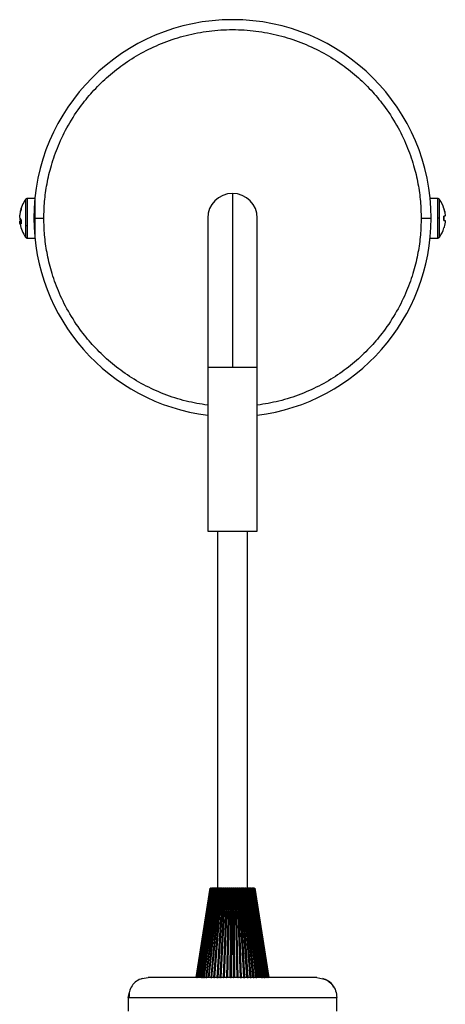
# Model space of a CAD drawing. Header units: millimetres. Extents: x 435 to 705, y 339 to 738.
# Tile 2 of 9: x 451 to 494, y 441 to 540. Entities that reach past the tile are written whole.
import ezdxf

# ---------------------------------------------------------------- set-up
doc = ezdxf.new("R2010")
doc.units = ezdxf.units.MM

msp = doc.modelspace()

# ---------------------------------------------------------------- linework, layer by layer
at = {"color": 8, "linetype": 'Continuous', "lineweight": 25}
for p, q in [((451.361, 521.725), (451.361, 519.097)), ((451.555, 519.059), (451.555, 521.825)), ((492.839, 521.825), (492.839, 519.825)), ((493.033, 519.825), (493.033, 521.725)), ((492.839, 519.825), (492.839, 517.825)), ((493.033, 517.924), (493.033, 519.825)), ((451.361, 519.097), (451.361, 517.924)), ((451.555, 517.825), (451.555, 519.059)), ((469.697, 504.825), (472.197, 504.825)), ((472.197, 504.825), (474.697, 504.825)), ((469.727, 446.297), (470.469, 452.354)), ((472.909, 451.596), (472.87, 452.354)), ((469.852, 443.354), (470.463, 449.314)), ((473.331, 443.354), (473.105, 447.755)), ((461.771, 441.354), (482.694, 441.354)), ((482.694, 441.354), (482.697, 441.354))]:
    msp.add_line(p, q, dxfattribs=at)
at = {"color": 7, "linetype": 'Continuous', "lineweight": 25}
for p, q in [((452.297, 521.825), (451.555, 521.825)), ((452.297, 521.825), (452.297, 519.059)), ((472.197, 522.325), (472.197, 504.825)), ((492.839, 521.825), (492.097, 521.825)), ((450.764, 519.7), (450.877, 519.706)), ((450.764, 519.7), (450.796, 519.527)), ((469.697, 519.825), (469.697, 504.825)), ((474.697, 504.825), (474.697, 519.825)), ((493.49, 519.607), (493.49, 520.042)), ((493.49, 520.042), (493.49, 519.607)), ((450.904, 519.54), (450.764, 519.523)), ((450.904, 519.653), (450.904, 519.251)), ((452.297, 519.059), (452.297, 517.825)), ((493.49, 519.607), (493.63, 519.594)), ((493.496, 518.846), (493.49, 518.851)), ((451.555, 517.825), (452.297, 517.825)), ((492.097, 517.825), (492.839, 517.825)), ((469.697, 504.825), (469.697, 488.325)), ((474.697, 488.325), (474.697, 504.825)), ((469.697, 488.325), (474.697, 488.325)), ((470.697, 488.325), (470.697, 452.354)), ((473.697, 452.354), (473.697, 488.325)), ((468.547, 443.354), (469.948, 452.354)), ((469.951, 452.354), (468.557, 443.354)), ((468.57, 443.354), (469.964, 452.354)), ((469.973, 452.354), (468.598, 443.354)), ((468.62, 443.354), (469.994, 452.354)), ((468.625, 443.354), (470.001, 452.354)), ((470.016, 452.354), (468.673, 443.354)), ((468.696, 443.354), (470.039, 452.354)), ((468.713, 443.354), (470.057, 452.354)), ((470.078, 452.354), (468.779, 443.354)), ((468.804, 443.354), (470.103, 452.354)), ((468.832, 443.354), (470.133, 452.354)), ((470.16, 452.354), (468.916, 443.354)), ((468.942, 443.354), (470.186, 452.354)), ((468.982, 443.354), (470.228, 452.354)), ((470.26, 452.354), (469.083, 443.354)), ((469.11, 443.354), (470.287, 452.354)), ((469.161, 443.354), (470.34, 452.354)), ((470.377, 452.354), (469.278, 443.354)), ((469.306, 443.354), (470.406, 452.354)), ((469.367, 443.354), (470.469, 452.354)), ((470.511, 452.354), (469.5, 443.354)), ((469.529, 443.354), (470.541, 452.354)), ((469.596, 443.354), (470.611, 452.354)), ((469.599, 443.354), (470.614, 452.354)), ((470.661, 452.354), (469.746, 443.354)), ((469.775, 443.354), (470.69, 452.354)), ((469.848, 443.354), (470.767, 452.354)), ((469.854, 443.354), (470.773, 452.354)), ((469.964, 452.354), (469.973, 452.354)), ((469.999, 452.354), (469.994, 452.354)), ((470.001, 452.354), (470.016, 452.354)), ((470.824, 452.354), (470.014, 443.354)), ((470.039, 452.354), (470.035, 452.354)), ((470.057, 452.354), (470.039, 452.354)), ((470.043, 443.354), (470.854, 452.354)), ((470.057, 452.354), (470.078, 452.354)), ((470.133, 452.354), (470.103, 452.354)), ((470.116, 443.354), (470.933, 452.354)), ((470.122, 443.354), (470.936, 452.354)), ((470.131, 443.354), (470.945, 452.354)), ((470.133, 452.354), (470.16, 452.354)), ((470.228, 452.354), (470.186, 452.354)), ((470.228, 452.354), (470.26, 452.354)), ((470.34, 452.354), (470.287, 452.354)), ((471, 452.354), (470.302, 443.354)), ((470.331, 443.354), (471.029, 452.354)), ((470.34, 452.354), (470.377, 452.354)), ((470.398, 443.354), (471.102, 452.354)), ((470.469, 452.354), (470.406, 452.354)), ((470.415, 443.354), (471.116, 452.354)), ((470.426, 443.354), (471.128, 452.354)), ((470.469, 452.354), (470.511, 452.354)), ((470.611, 452.354), (470.541, 452.354)), ((471.186, 452.354), (470.607, 443.354)), ((470.614, 452.354), (470.661, 452.354)), ((470.636, 443.354), (471.215, 452.354)), ((470.767, 452.354), (470.69, 452.354)), ((470.697, 443.354), (471.282, 452.354)), ((470.723, 443.354), (471.307, 452.354)), ((470.738, 443.354), (471.321, 452.354)), ((470.773, 452.354), (470.824, 452.354)), ((470.933, 452.354), (470.854, 452.354)), ((471.382, 452.354), (470.926, 443.354)), ((470.945, 452.354), (471, 452.354)), ((470.955, 443.354), (471.41, 452.354)), ((471.01, 443.354), (471.47, 452.354)), ((471.102, 452.354), (471.029, 452.354)), ((471.045, 443.354), (471.505, 452.354)), ((471.054, 443.354), (471.515, 452.354)), ((471.062, 443.354), (471.522, 452.354)), ((471.109, 452.354), (471.102, 452.354)), ((471.128, 452.354), (471.186, 452.354)), ((471.282, 452.354), (471.215, 452.354)), ((471.585, 452.354), (471.257, 443.354)), ((471.3, 452.354), (471.282, 452.354)), ((471.285, 443.354), (471.613, 452.354)), ((471.321, 452.354), (471.382, 452.354)), ((471.333, 443.354), (471.665, 452.354)), ((471.378, 443.354), (471.71, 452.354)), ((471.397, 443.354), (471.73, 452.354)), ((471.47, 452.354), (471.41, 452.354)), ((471.505, 452.354), (471.47, 452.354)), ((471.522, 452.354), (471.585, 452.354)), ((471.793, 452.354), (471.597, 443.354)), ((471.665, 452.354), (471.613, 452.354)), ((471.623, 443.354), (471.82, 452.354)), ((471.664, 443.354), (471.864, 452.354)), ((471.71, 452.354), (471.665, 452.354)), ((471.711, 443.354), (471.911, 452.354)), ((471.718, 443.354), (471.919, 452.354)), ((471.73, 452.354), (471.793, 452.354)), ((471.739, 443.354), (471.941, 452.354)), ((471.864, 452.354), (471.82, 452.354)), ((471.911, 452.354), (471.864, 452.354)), ((471.919, 452.354), (471.911, 452.354)), ((471.941, 452.354), (472.006, 452.354)), ((472.006, 452.354), (471.942, 443.354)), ((471.967, 443.354), (472.031, 452.354)), ((472, 443.354), (472.067, 452.354)), ((472.067, 452.354), (472.031, 452.354)), ((472.048, 443.354), (472.115, 452.354)), ((472.062, 443.354), (472.13, 452.354)), ((472.115, 452.354), (472.067, 452.354)), ((472.086, 443.354), (472.155, 452.354)), ((472.13, 452.354), (472.115, 452.354)), ((472.155, 452.354), (472.22, 452.354)), ((472.22, 452.354), (472.289, 443.354)), ((472.312, 443.354), (472.243, 452.354)), ((472.27, 452.354), (472.243, 452.354)), ((472.337, 443.354), (472.27, 452.354)), ((472.318, 452.354), (472.27, 452.354)), ((472.385, 443.354), (472.318, 452.354)), ((472.343, 452.354), (472.318, 452.354)), ((472.407, 443.354), (472.343, 452.354)), ((472.433, 443.354), (472.369, 452.354)), ((472.369, 452.354), (472.433, 452.354)), ((472.433, 452.354), (472.636, 443.354)), ((472.657, 443.354), (472.455, 452.354)), ((472.473, 452.354), (472.455, 452.354)), ((472.674, 443.354), (472.473, 452.354)), ((472.521, 452.354), (472.473, 452.354)), ((472.722, 443.354), (472.521, 452.354)), ((472.553, 452.354), (472.521, 452.354)), ((472.751, 443.354), (472.553, 452.354)), ((472.778, 443.354), (472.581, 452.354)), ((472.581, 452.354), (472.645, 452.354)), ((472.645, 452.354), (472.978, 443.354)), ((472.998, 443.354), (472.665, 452.354)), ((472.674, 452.354), (472.665, 452.354)), ((473.006, 443.354), (472.674, 452.354)), ((472.721, 452.354), (472.674, 452.354)), ((473.053, 443.354), (472.721, 452.354)), ((472.761, 452.354), (472.721, 452.354)), ((473.089, 443.354), (472.761, 452.354)), ((473.118, 443.354), (472.79, 452.354)), ((472.79, 452.354), (472.852, 452.354)), ((472.852, 452.354), (473.313, 443.354)), ((472.916, 452.354), (472.87, 452.354)), ((473.377, 443.354), (472.916, 452.354)), ((472.964, 452.354), (472.916, 452.354)), ((473.42, 443.354), (472.964, 452.354)), ((473.45, 443.354), (472.994, 452.354)), ((472.994, 452.354), (473.054, 452.354)), ((473.054, 452.354), (473.639, 443.354)), ((473.06, 452.354), (473.645, 443.354)), ((473.654, 443.354), (473.069, 452.354)), ((473.105, 452.354), (473.069, 452.354)), ((473.69, 443.354), (473.105, 452.354)), ((473.159, 452.354), (473.105, 452.354)), ((473.739, 443.354), (473.159, 452.354)), ((473.77, 443.354), (473.19, 452.354)), ((473.19, 452.354), (473.248, 452.354)), ((473.248, 452.354), (473.951, 443.354)), ((473.963, 443.354), (473.261, 452.354)), ((473.285, 452.354), (473.265, 452.354)), ((473.989, 443.354), (473.285, 452.354)), ((473.346, 452.354), (473.285, 452.354)), ((474.045, 443.354), (473.346, 452.354)), ((474.076, 443.354), (473.377, 452.354)), ((473.377, 452.354), (473.432, 452.354)), ((473.432, 452.354), (474.247, 443.354)), ((474.257, 443.354), (473.442, 452.354)), ((473.456, 452.354), (473.45, 452.354)), ((474.273, 443.354), (473.456, 452.354)), ((473.522, 452.354), (473.456, 452.354)), ((474.333, 443.354), (473.522, 452.354)), ((474.365, 443.354), (473.554, 452.354)), ((473.554, 452.354), (473.605, 452.354)), ((473.605, 452.354), (474.525, 443.354)), ((474.532, 443.354), (473.613, 452.354)), ((474.537, 443.354), (473.615, 452.354)), ((473.687, 452.354), (473.615, 452.354)), ((474.603, 443.354), (473.687, 452.354)), ((474.634, 443.354), (473.719, 452.354)), ((473.719, 452.354), (473.766, 452.354)), ((473.766, 452.354), (474.782, 443.354)), ((474.786, 443.354), (473.771, 452.354)), ((473.772, 452.354), (473.771, 452.354)), ((473.838, 452.354), (473.774, 452.354)), ((474.85, 443.354), (473.838, 452.354)), ((474.881, 443.354), (473.869, 452.354)), ((473.869, 452.354), (473.912, 452.354)), ((473.912, 452.354), (475.015, 443.354)), ((475.017, 443.354), (473.914, 452.354)), ((473.917, 452.354), (473.914, 452.354)), ((473.974, 452.354), (473.919, 452.354)), ((475.074, 443.354), (473.974, 452.354)), ((475.104, 443.354), (474.005, 452.354)), ((474.005, 452.354), (474.043, 452.354)), ((474.043, 452.354), (475.223, 443.354)), ((474.094, 452.354), (474.043, 452.354)), ((475.271, 443.354), (474.094, 452.354)), ((475.301, 443.354), (474.124, 452.354)), ((474.124, 452.354), (474.157, 452.354)), ((474.157, 452.354), (475.403, 443.354)), ((474.197, 452.354), (474.161, 452.354)), ((475.441, 443.354), (474.197, 452.354)), ((475.469, 443.354), (474.226, 452.354)), ((474.226, 452.354), (474.253, 452.354)), ((474.253, 452.354), (475.554, 443.354)), ((474.281, 452.354), (474.256, 452.354)), ((475.581, 443.354), (474.281, 452.354)), ((475.608, 443.354), (474.309, 452.354)), ((474.309, 452.354), (474.33, 452.354)), ((474.33, 452.354), (475.675, 443.354)), ((474.347, 452.354), (474.33, 452.354)), ((475.69, 443.354), (474.347, 452.354)), ((474.353, 452.354), (474.347, 452.354)), ((475.716, 443.354), (474.373, 452.354)), ((474.373, 452.354), (474.389, 452.354)), ((474.389, 452.354), (475.765, 443.354)), ((474.394, 452.354), (474.39, 452.354)), ((475.768, 443.354), (474.394, 452.354)), ((474.399, 452.354), (474.394, 452.354)), ((475.792, 443.354), (474.418, 452.354)), ((474.427, 452.354), (475.822, 443.354)), ((475.836, 443.354), (474.442, 452.354)), ((474.445, 452.354), (475.846, 443.354)), ((475.846, 443.354), (474.446, 452.354)), ((473.105, 447.755), (472.909, 451.596)), ((463.103, 443.255), (463.699, 443.354)), ((468.598, 443.354), (468.599, 443.354)), ((468.62, 443.354), (468.625, 443.354)), ((468.673, 443.354), (468.673, 443.354)), ((468.696, 443.354), (468.713, 443.354)), ((469.306, 443.354), (469.367, 443.354)), ((470.043, 443.354), (470.116, 443.354)), ((470.331, 443.354), (470.398, 443.354)), ((470.697, 443.354), (470.723, 443.354)), ((471.01, 443.354), (471.045, 443.354)), ((471.711, 443.354), (471.718, 443.354)), ((472, 443.354), (472.048, 443.354)), ((472.048, 443.354), (472.062, 443.354)), ((472.312, 443.354), (472.337, 443.354)), ((472.385, 443.354), (472.407, 443.354)), ((472.657, 443.354), (472.674, 443.354)), ((472.722, 443.354), (472.751, 443.354)), ((473.053, 443.354), (473.089, 443.354)), ((473.377, 443.354), (473.42, 443.354)), ((473.69, 443.354), (473.739, 443.354)), ((473.97, 443.354), (473.989, 443.354)), ((473.989, 443.354), (474.045, 443.354)), ((474.273, 443.354), (474.333, 443.354)), ((474.537, 443.354), (474.603, 443.354)), ((475.223, 443.354), (475.271, 443.354)), ((475.403, 443.354), (475.441, 443.354)), ((475.554, 443.354), (475.581, 443.354)), ((475.675, 443.354), (475.69, 443.354)), ((475.69, 443.354), (475.699, 443.354)), ((475.765, 443.354), (475.768, 443.354)), ((475.768, 443.354), (475.777, 443.354)), ((480.695, 443.354), (481.304, 443.222)), ((461.697, 441.354), (461.697, 439.954)), ((461.7, 441.354), (461.816, 441.89)), ((482.697, 439.954), (482.697, 441.354))]:
    msp.add_line(p, q, dxfattribs=at)
for centre, radius, start, end in [((472.197, 519.825), 20, 0, 180), ((453.997, 519.825), 3.25, 144.21696, 169.33863), ((472.197, 519.825), 2.5, 90, 180), ((472.197, 519.825), 2.5, 0, 90), ((490.397, 519.825), 3.25, 17.55708, 35.78304), ((472.197, 519.825), 20, 180, 262.81924), ((472.197, 519.825), 20, 277.18076, 0), ((453.997, 519.825), 3.25, 190.6029, 215.78304), ((490.397, 519.825), 3.25, 324.21696, 342.45951)]:
    msp.add_arc(centre, radius, start, end, dxfattribs=at)
for points, knots in [([(453.197, 519.825), (453.211, 520.387), (453.241, 521.548), (453.495, 523.331), (453.942, 525.222), (454.644, 527.207), (455.647, 529.257), (456.866, 531.119), (458.238, 532.766), (459.7, 534.187), (461.376, 535.492), (463.254, 536.638), (465.313, 537.583), (467.52, 538.29), (469.831, 538.726), (472.197, 538.874), (474.563, 538.726), (476.874, 538.29), (479.081, 537.583), (481.139, 536.638), (483.018, 535.492), (484.694, 534.187), (486.156, 532.766), (487.528, 531.119), (488.747, 529.257), (489.75, 527.207), (490.452, 525.222), (490.899, 523.331), (491.153, 521.548), (491.182, 520.387), (491.197, 519.825)], [0, 0, 0, 0, 0.028257, 0.058384, 0.09035, 0.125862, 0.164011, 0.204841, 0.237462, 0.271613, 0.307191, 0.344055, 0.382015, 0.420841, 0.460267, 0.5, 0.539733, 0.579159, 0.617985, 0.655945, 0.692809, 0.728387, 0.762538, 0.795159, 0.835993, 0.874142, 0.90965, 0.94162, 0.971745, 1, 1, 1, 1]), ([(451.555, 521.825), (451.537, 521.824), (451.499, 521.821), (451.445, 521.8), (451.397, 521.769), (451.373, 521.74), (451.361, 521.725)], [0, 0, 0, 0, 0.246471, 0.500001, 0.753531, 1, 1, 1, 1]), ([(493.033, 521.725), (493.021, 521.74), (492.997, 521.769), (492.949, 521.8), (492.895, 521.821), (492.857, 521.824), (492.839, 521.825)], [0, 0, 0, 0, 0.2464694, 0.5, 0.7535306, 1, 1, 1, 1]), ([(450.904, 520.808), (450.85, 520.614), (450.786, 520.39), (450.766, 520.158), (450.764, 520.127)], [0, 0, 0, 0, 0.86316, 1, 1, 1, 1]), ([(450.904, 520.808), (450.901, 520.782), (450.895, 520.731), (450.901, 520.671), (450.904, 520.641)], [0, 0, 0, 0, 0.5, 1, 1, 1, 1]), ([(493.49, 520.799), (493.494, 520.802), (493.498, 520.805), (493.496, 520.804), (493.496, 520.804)], [0, 0, 0, 0, 0.9931656, 1, 1, 1, 1]), ([(493.566, 520.428), (493.554, 520.52), (493.538, 520.645), (493.5, 520.766), (493.49, 520.799)], [0, 0, 0, 0, 0.726506, 1, 1, 1, 1]), ([(493.49, 520.799), (493.544, 520.587), (493.608, 520.342), (493.628, 520.09), (493.63, 520.056)], [0, 0, 0, 0, 0.86316, 1, 1, 1, 1]), ([(450.764, 519.95), (450.79, 520.151), (450.821, 520.385), (450.894, 520.61), (450.904, 520.641)], [0, 0, 0, 0, 0.86316, 1, 1, 1, 1]), ([(450.904, 519.653), (450.85, 519.739), (450.786, 519.838), (450.766, 519.936), (450.764, 519.95)], [0, 0, 0, 0, 0.86316, 1, 1, 1, 1]), ([(450.816, 519.825), (450.799, 519.797), (450.773, 519.755), (450.766, 519.713), (450.764, 519.7)], [0, 0, 0, 0, 0.675165, 1, 1, 1, 1]), ([(452.197, 519.825), (452.215, 519.825), (452.251, 519.825), (452.522, 519.825), (452.858, 519.825), (453.087, 519.825), (453.197, 519.825)], [0, 0, 0, 0, 0.270261, 0.562429, 0.789736, 1, 1, 1, 1]), ([(491.197, 519.825), (491.339, 519.825), (491.634, 519.825), (491.969, 519.825), (492.164, 519.825), (492.186, 519.825), (492.197, 519.825)], [0, 0, 0, 0, 0.270261, 0.562429, 0.789736, 1, 1, 1, 1]), ([(493.033, 519.825), (493.02, 519.825), (492.992, 519.825), (492.926, 519.825), (492.872, 519.825), (492.839, 519.825)], [0, 0, 0, 0, 0.277177, 0.562176, 1, 1, 1, 1]), ([(493.63, 520.056), (493.604, 520.053), (493.573, 520.05), (493.5, 520.043), (493.49, 520.042)], [0, 0, 0, 0, 0.8631605, 1, 1, 1, 1]), ([(450.817, 519.229), (450.799, 519.295), (450.773, 519.392), (450.766, 519.491), (450.764, 519.523)], [0, 0, 0, 0, 0.6812485, 1, 1, 1, 1]), ([(450.764, 519.523), (450.79, 519.442), (450.821, 519.349), (450.894, 519.263), (450.904, 519.251)], [0, 0, 0, 0, 0.86316, 1, 1, 1, 1]), ([(451.555, 519.059), (451.534, 519.059), (451.492, 519.061), (451.421, 519.072), (451.383, 519.088), (451.361, 519.097)], [0, 0, 0, 0, 0.277177, 0.562176, 1, 1, 1, 1]), ([(493.49, 519.607), (493.544, 519.602), (493.608, 519.596), (493.628, 519.594), (493.63, 519.594)], [0, 0, 0, 0, 0.8631605, 1, 1, 1, 1]), ([(493.63, 519.594), (493.604, 519.377), (493.573, 519.125), (493.5, 518.884), (493.49, 518.851)], [0, 0, 0, 0, 0.8631605, 1, 1, 1, 1]), ([(451.36, 517.926), (451.372, 517.911), (451.396, 517.882), (451.444, 517.85), (451.498, 517.829), (451.537, 517.826), (451.555, 517.825)], [0, 0, 0, 0, 0.246304, 0.499831, 0.753446, 1, 1, 1, 1]), ([(492.839, 517.825), (492.857, 517.826), (492.895, 517.829), (492.949, 517.85), (492.998, 517.882), (493.022, 517.911), (493.034, 517.926)], [0, 0, 0, 0, 0.246552, 0.500168, 0.753696, 1, 1, 1, 1]), ([(469.951, 452.354), (469.951, 452.354), (469.952, 452.354), (469.954, 452.354), (469.954, 452.354)], [0, 0, 0, 0, 0.669086, 1, 1, 1, 1]), ([(469.994, 452.354), (469.993, 452.354), (469.99, 452.354), (469.986, 452.354), (469.983, 452.354), (469.98, 452.354), (469.977, 452.354), (469.975, 452.354), (469.974, 452.354), (469.973, 452.354)], [0, 0, 0, 0, 0.131831, 0.263666, 0.394792, 0.525148, 0.654808, 0.783916, 1, 1, 1, 1]), ([(470.103, 452.354), (470.102, 452.354), (470.099, 452.354), (470.095, 452.354), (470.091, 452.354), (470.087, 452.354), (470.084, 452.354), (470.081, 452.354), (470.079, 452.354), (470.078, 452.354)], [0, 0, 0, 0, 0.131831, 0.263666, 0.394792, 0.525148, 0.654808, 0.783916, 1, 1, 1, 1]), ([(470.133, 452.354), (470.132, 452.354), (470.13, 452.354), (470.131, 452.354), (470.133, 452.354), (470.133, 452.354)], [0, 0, 0, 0, 0.409389, 0.81871, 1, 1, 1, 1]), ([(470.186, 452.354), (470.185, 452.354), (470.182, 452.354), (470.178, 452.354), (470.174, 452.354), (470.17, 452.354), (470.166, 452.354), (470.163, 452.354), (470.161, 452.354), (470.16, 452.354)], [0, 0, 0, 0, 0.131831, 0.263666, 0.394792, 0.525148, 0.654808, 0.783916, 1, 1, 1, 1]), ([(470.228, 452.354), (470.226, 452.354), (470.224, 452.354), (470.224, 452.354), (470.226, 452.354), (470.227, 452.354), (470.229, 452.354), (470.23, 452.354)], [0, 0, 0, 0, 0.286452, 0.572857, 0.715244, 0.857625, 1, 1, 1, 1]), ([(470.287, 452.354), (470.286, 452.354), (470.283, 452.354), (470.279, 452.354), (470.275, 452.354), (470.271, 452.354), (470.267, 452.354), (470.263, 452.354), (470.261, 452.354), (470.26, 452.354)], [0, 0, 0, 0, 0.131831, 0.263666, 0.394792, 0.525148, 0.654808, 0.783916, 1, 1, 1, 1]), ([(470.34, 452.354), (470.339, 452.354), (470.336, 452.354), (470.335, 452.354), (470.336, 452.354), (470.337, 452.354), (470.339, 452.354), (470.34, 452.354), (470.34, 452.354)], [0, 0, 0, 0, 0.273884, 0.547721, 0.68386, 0.819994, 0.956122, 1, 1, 1, 1]), ([(470.406, 452.354), (470.404, 452.354), (470.402, 452.354), (470.398, 452.354), (470.393, 452.354), (470.389, 452.354), (470.386, 452.354), (470.381, 452.354), (470.379, 452.354), (470.377, 452.354)], [0, 0, 0, 0, 0.131831, 0.263666, 0.394792, 0.525148, 0.654808, 0.783916, 1, 1, 1, 1]), ([(470.469, 452.354), (470.467, 452.354), (470.464, 452.354), (470.463, 452.354), (470.463, 452.354), (470.464, 452.354), (470.466, 452.354), (470.468, 452.354), (470.469, 452.354)], [0, 0, 0, 0, 0.242288, 0.484535, 0.604969, 0.725398, 0.845823, 1, 1, 1, 1]), ([(470.541, 452.354), (470.539, 452.354), (470.537, 452.354), (470.532, 452.354), (470.528, 452.354), (470.524, 452.354), (470.52, 452.354), (470.516, 452.354), (470.513, 452.354), (470.511, 452.354)], [0, 0, 0, 0, 0.131831, 0.263666, 0.394792, 0.525148, 0.654808, 0.783916, 1, 1, 1, 1]), ([(470.614, 452.354), (470.612, 452.354), (470.608, 452.354), (470.607, 452.354), (470.606, 452.354), (470.607, 452.354), (470.608, 452.354), (470.61, 452.354), (470.611, 452.354)], [0, 0, 0, 0, 0.242288, 0.484535, 0.604969, 0.725398, 0.845823, 1, 1, 1, 1]), ([(470.69, 452.354), (470.689, 452.354), (470.687, 452.354), (470.682, 452.354), (470.678, 452.354), (470.674, 452.354), (470.67, 452.354), (470.665, 452.354), (470.662, 452.354), (470.661, 452.354)], [0, 0, 0, 0, 0.131831, 0.263666, 0.394792, 0.525148, 0.654808, 0.783916, 1, 1, 1, 1]), ([(470.773, 452.354), (470.771, 452.354), (470.767, 452.354), (470.765, 452.354), (470.764, 452.354), (470.764, 452.354), (470.765, 452.354), (470.766, 452.354), (470.767, 452.354)], [0, 0, 0, 0, 0.242288, 0.484535, 0.604969, 0.725398, 0.845823, 1, 1, 1, 1]), ([(470.854, 452.354), (470.853, 452.354), (470.85, 452.354), (470.846, 452.354), (470.842, 452.354), (470.838, 452.354), (470.834, 452.354), (470.829, 452.354), (470.826, 452.354), (470.824, 452.354)], [0, 0, 0, 0, 0.131831, 0.263666, 0.394792, 0.525148, 0.654808, 0.783916, 1, 1, 1, 1]), ([(470.945, 452.354), (470.943, 452.354), (470.939, 452.354), (470.935, 452.354), (470.934, 452.354), (470.934, 452.354), (470.934, 452.354), (470.935, 452.354), (470.936, 452.354)], [0, 0, 0, 0, 0.242288, 0.4845355, 0.6049692, 0.7253982, 0.8458226, 1, 1, 1, 1]), ([(471.029, 452.354), (471.028, 452.354), (471.026, 452.354), (471.022, 452.354), (471.018, 452.354), (471.014, 452.354), (471.01, 452.354), (471.005, 452.354), (471.002, 452.354), (471, 452.354)], [0, 0, 0, 0, 0.131831, 0.263666, 0.394792, 0.525148, 0.654808, 0.783916, 1, 1, 1, 1]), ([(471.128, 452.354), (471.126, 452.354), (471.121, 452.354), (471.118, 452.354), (471.116, 452.354), (471.115, 452.354), (471.115, 452.354), (471.116, 452.354), (471.116, 452.354)], [0, 0, 0, 0, 0.242288, 0.484535, 0.604969, 0.725398, 0.845823, 1, 1, 1, 1]), ([(471.215, 452.354), (471.214, 452.354), (471.212, 452.354), (471.209, 452.354), (471.205, 452.354), (471.201, 452.354), (471.197, 452.354), (471.192, 452.354), (471.188, 452.354), (471.186, 452.354)], [0, 0, 0, 0, 0.131831, 0.263666, 0.394792, 0.525148, 0.654808, 0.783916, 1, 1, 1, 1]), ([(471.321, 452.354), (471.319, 452.354), (471.314, 452.354), (471.31, 452.354), (471.308, 452.354), (471.307, 452.354), (471.306, 452.354), (471.307, 452.354), (471.307, 452.354)], [0, 0, 0, 0, 0.242288, 0.484535, 0.604969, 0.725398, 0.845823, 1, 1, 1, 1]), ([(471.41, 452.354), (471.409, 452.354), (471.408, 452.354), (471.404, 452.354), (471.401, 452.354), (471.397, 452.354), (471.393, 452.354), (471.387, 452.354), (471.384, 452.354), (471.382, 452.354)], [0, 0, 0, 0, 0.131831, 0.263666, 0.394792, 0.525148, 0.654808, 0.783916, 1, 1, 1, 1]), ([(471.522, 452.354), (471.52, 452.354), (471.515, 452.354), (471.51, 452.354), (471.507, 452.354), (471.506, 452.354), (471.505, 452.354), (471.505, 452.354), (471.505, 452.354)], [0, 0, 0, 0, 0.242288, 0.484535, 0.604969, 0.725398, 0.845823, 1, 1, 1, 1]), ([(471.613, 452.354), (471.612, 452.354), (471.61, 452.354), (471.607, 452.354), (471.604, 452.354), (471.6, 452.354), (471.596, 452.354), (471.591, 452.354), (471.587, 452.354), (471.585, 452.354)], [0, 0, 0, 0, 0.131831, 0.263666, 0.394792, 0.525148, 0.654808, 0.783916, 1, 1, 1, 1]), ([(471.73, 452.354), (471.727, 452.354), (471.722, 452.354), (471.716, 452.354), (471.713, 452.354), (471.711, 452.354), (471.71, 452.354), (471.71, 452.354), (471.71, 452.354)], [0, 0, 0, 0, 0.242288, 0.484535, 0.604969, 0.725398, 0.845823, 1, 1, 1, 1]), ([(471.82, 452.354), (471.819, 452.354), (471.818, 452.354), (471.815, 452.354), (471.812, 452.354), (471.808, 452.354), (471.804, 452.354), (471.799, 452.354), (471.796, 452.354), (471.793, 452.354)], [0, 0, 0, 0, 0.131831, 0.263666, 0.394792, 0.525148, 0.654808, 0.783916, 1, 1, 1, 1]), ([(471.941, 452.354), (471.938, 452.354), (471.933, 452.354), (471.927, 452.354), (471.923, 452.354), (471.921, 452.354), (471.92, 452.354), (471.919, 452.354), (471.919, 452.354)], [0, 0, 0, 0, 0.242288, 0.484535, 0.604969, 0.725398, 0.845823, 1, 1, 1, 1]), ([(472.031, 452.354), (472.03, 452.354), (472.029, 452.354), (472.027, 452.354), (472.024, 452.354), (472.02, 452.354), (472.016, 452.354), (472.012, 452.354), (472.008, 452.354), (472.006, 452.354)], [0, 0, 0, 0, 0.131831, 0.263666, 0.394792, 0.525148, 0.654808, 0.783916, 1, 1, 1, 1]), ([(472.155, 452.354), (472.152, 452.354), (472.146, 452.354), (472.14, 452.354), (472.136, 452.354), (472.134, 452.354), (472.132, 452.354), (472.131, 452.354), (472.13, 452.354)], [0, 0, 0, 0, 0.242288, 0.484535, 0.604969, 0.725398, 0.845823, 1, 1, 1, 1]), ([(472.243, 452.354), (472.243, 452.354), (472.242, 452.354), (472.24, 452.354), (472.237, 452.354), (472.234, 452.354), (472.23, 452.354), (472.225, 452.354), (472.222, 452.354), (472.22, 452.354)], [0, 0, 0, 0, 0.131831, 0.263666, 0.394792, 0.525148, 0.654808, 0.783916, 1, 1, 1, 1]), ([(472.369, 452.354), (472.366, 452.354), (472.36, 452.354), (472.354, 452.354), (472.349, 452.354), (472.347, 452.354), (472.344, 452.354), (472.343, 452.354), (472.343, 452.354)], [0, 0, 0, 0, 0.242288, 0.484535, 0.604969, 0.725398, 0.845823, 1, 1, 1, 1]), ([(472.455, 452.354), (472.455, 452.354), (472.454, 452.354), (472.452, 452.354), (472.45, 452.354), (472.447, 452.354), (472.444, 452.354), (472.439, 452.354), (472.436, 452.354), (472.433, 452.354)], [0, 0, 0, 0, 0.131831, 0.263666, 0.394792, 0.525148, 0.654808, 0.783916, 1, 1, 1, 1]), ([(472.581, 452.354), (472.578, 452.354), (472.573, 452.354), (472.566, 452.354), (472.561, 452.354), (472.558, 452.354), (472.555, 452.354), (472.554, 452.354), (472.553, 452.354)], [0, 0, 0, 0, 0.242288, 0.484535, 0.604969, 0.725398, 0.845823, 1, 1, 1, 1]), ([(472.665, 452.354), (472.665, 452.354), (472.664, 452.354), (472.663, 452.354), (472.661, 452.354), (472.658, 452.354), (472.655, 452.354), (472.651, 452.354), (472.647, 452.354), (472.645, 452.354)], [0, 0, 0, 0, 0.131831, 0.263666, 0.394792, 0.525148, 0.654808, 0.783916, 1, 1, 1, 1]), ([(472.79, 452.354), (472.787, 452.354), (472.782, 452.354), (472.775, 452.354), (472.77, 452.354), (472.767, 452.354), (472.764, 452.354), (472.762, 452.354), (472.761, 452.354)], [0, 0, 0, 0, 0.242288, 0.4845355, 0.6049693, 0.7253982, 0.8458226, 1, 1, 1, 1]), ([(472.87, 452.354), (472.87, 452.354), (472.87, 452.354), (472.869, 452.354), (472.867, 452.354), (472.865, 452.354), (472.862, 452.354), (472.858, 452.354), (472.855, 452.354), (472.852, 452.354)], [0, 0, 0, 0, 0.131831, 0.263666, 0.394792, 0.525148, 0.654808, 0.783916, 1, 1, 1, 1]), ([(472.994, 452.354), (472.991, 452.354), (472.986, 452.354), (472.979, 452.354), (472.973, 452.354), (472.97, 452.354), (472.966, 452.354), (472.965, 452.354), (472.964, 452.354)], [0, 0, 0, 0, 0.242288, 0.484535, 0.604969, 0.725398, 0.845823, 1, 1, 1, 1]), ([(473.069, 452.354), (473.069, 452.354), (473.07, 452.354), (473.069, 452.354), (473.068, 452.354), (473.066, 452.354), (473.063, 452.354), (473.059, 452.354), (473.056, 452.354), (473.054, 452.354)], [0, 0, 0, 0, 0.131831, 0.263666, 0.394792, 0.525148, 0.654808, 0.783916, 1, 1, 1, 1]), ([(473.19, 452.354), (473.187, 452.354), (473.182, 452.354), (473.175, 452.354), (473.17, 452.354), (473.166, 452.354), (473.162, 452.354), (473.16, 452.354), (473.159, 452.354)], [0, 0, 0, 0, 0.242288, 0.484535, 0.604969, 0.725398, 0.845823, 1, 1, 1, 1]), ([(473.261, 452.354), (473.261, 452.354), (473.261, 452.354), (473.261, 452.354), (473.26, 452.354), (473.259, 452.354), (473.256, 452.354), (473.253, 452.354), (473.25, 452.354), (473.248, 452.354)], [0, 0, 0, 0, 0.131831, 0.263666, 0.394792, 0.525148, 0.654808, 0.783916, 1, 1, 1, 1]), ([(473.377, 452.354), (473.375, 452.354), (473.37, 452.354), (473.363, 452.354), (473.357, 452.354), (473.354, 452.354), (473.35, 452.354), (473.347, 452.354), (473.346, 452.354)], [0, 0, 0, 0, 0.242288, 0.484535, 0.604969, 0.725398, 0.845823, 1, 1, 1, 1]), ([(473.442, 452.354), (473.443, 452.354), (473.443, 452.354), (473.444, 452.354), (473.443, 452.354), (473.442, 452.354), (473.44, 452.354), (473.437, 452.354), (473.434, 452.354), (473.432, 452.354)], [0, 0, 0, 0, 0.131831, 0.263666, 0.394792, 0.525148, 0.654808, 0.783916, 1, 1, 1, 1]), ([(473.554, 452.354), (473.552, 452.354), (473.547, 452.354), (473.54, 452.354), (473.534, 452.354), (473.53, 452.354), (473.526, 452.354), (473.524, 452.354), (473.522, 452.354)], [0, 0, 0, 0, 0.242288, 0.484535, 0.604969, 0.725398, 0.845822, 1, 1, 1, 1]), ([(473.613, 452.354), (473.613, 452.354), (473.614, 452.354), (473.615, 452.354), (473.615, 452.354), (473.614, 452.354), (473.612, 452.354), (473.61, 452.354), (473.607, 452.354), (473.605, 452.354)], [0, 0, 0, 0, 0.131831, 0.263666, 0.394792, 0.525148, 0.654808, 0.783916, 1, 1, 1, 1]), ([(473.719, 452.354), (473.716, 452.354), (473.712, 452.354), (473.705, 452.354), (473.699, 452.354), (473.695, 452.354), (473.691, 452.354), (473.688, 452.354), (473.687, 452.354)], [0, 0, 0, 0, 0.242288, 0.484535, 0.604969, 0.725398, 0.845823, 1, 1, 1, 1]), ([(473.771, 452.354), (473.771, 452.354), (473.772, 452.354), (473.773, 452.354), (473.773, 452.354), (473.773, 452.354), (473.772, 452.354), (473.77, 452.354), (473.767, 452.354), (473.766, 452.354)], [0, 0, 0, 0, 0.131831, 0.263666, 0.394792, 0.525148, 0.654808, 0.783916, 1, 1, 1, 1]), ([(473.869, 452.354), (473.867, 452.354), (473.863, 452.354), (473.856, 452.354), (473.851, 452.354), (473.847, 452.354), (473.842, 452.354), (473.839, 452.354), (473.838, 452.354)], [0, 0, 0, 0, 0.242288, 0.484535, 0.604969, 0.725398, 0.845823, 1, 1, 1, 1]), ([(473.914, 452.354), (473.915, 452.354), (473.916, 452.354), (473.917, 452.354), (473.918, 452.354), (473.918, 452.354), (473.917, 452.354), (473.916, 452.354), (473.913, 452.354), (473.912, 452.354)], [0, 0, 0, 0, 0.131831, 0.263666, 0.394792, 0.525148, 0.654808, 0.783916, 1, 1, 1, 1]), ([(474.005, 452.354), (474.003, 452.354), (473.999, 452.354), (473.993, 452.354), (473.987, 452.354), (473.983, 452.354), (473.979, 452.354), (473.976, 452.354), (473.974, 452.354)], [0, 0, 0, 0, 0.242288, 0.484535, 0.604969, 0.725398, 0.845823, 1, 1, 1, 1]), ([(474.044, 452.354), (474.045, 452.354), (474.046, 452.354), (474.047, 452.354), (474.047, 452.354), (474.047, 452.354), (474.046, 452.354), (474.044, 452.354), (474.043, 452.354)], [0, 0, 0, 0, 0.151854, 0.302891, 0.453042, 0.602391, 0.751104, 1, 1, 1, 1]), ([(474.124, 452.354), (474.122, 452.354), (474.119, 452.354), (474.113, 452.354), (474.107, 452.354), (474.103, 452.354), (474.099, 452.354), (474.096, 452.354), (474.094, 452.354)], [0, 0, 0, 0, 0.242288, 0.4845354, 0.6049692, 0.7253981, 0.8458225, 1, 1, 1, 1]), ([(474.156, 452.354), (474.156, 452.354), (474.158, 452.354), (474.159, 452.354), (474.16, 452.354), (474.16, 452.354), (474.159, 452.354), (474.158, 452.354), (474.157, 452.354)], [0, 0, 0, 0, 0.151854, 0.302891, 0.453042, 0.602391, 0.751104, 1, 1, 1, 1]), ([(474.226, 452.354), (474.224, 452.354), (474.221, 452.354), (474.215, 452.354), (474.21, 452.354), (474.206, 452.354), (474.202, 452.354), (474.199, 452.354), (474.197, 452.354)], [0, 0, 0, 0, 0.242288, 0.484535, 0.604969, 0.725398, 0.845823, 1, 1, 1, 1]), ([(474.249, 452.354), (474.25, 452.354), (474.252, 452.354), (474.254, 452.354), (474.255, 452.354), (474.255, 452.354), (474.255, 452.354), (474.254, 452.354), (474.253, 452.354)], [0, 0, 0, 0, 0.1518539, 0.3028914, 0.4530424, 0.6023907, 0.751104, 1, 1, 1, 1]), ([(474.309, 452.354), (474.308, 452.354), (474.305, 452.354), (474.3, 452.354), (474.295, 452.354), (474.291, 452.354), (474.286, 452.354), (474.283, 452.354), (474.281, 452.354)], [0, 0, 0, 0, 0.242288, 0.484535, 0.604969, 0.725398, 0.845823, 1, 1, 1, 1]), ([(474.324, 452.354), (474.325, 452.354), (474.327, 452.354), (474.329, 452.354), (474.331, 452.354), (474.332, 452.354), (474.332, 452.354), (474.331, 452.354), (474.33, 452.354)], [0, 0, 0, 0, 0.151854, 0.302891, 0.453042, 0.602391, 0.751104, 1, 1, 1, 1]), ([(474.373, 452.354), (474.372, 452.354), (474.37, 452.354), (474.365, 452.354), (474.362, 452.354), (474.36, 452.354)], [0, 0, 0, 0, 0.400496, 0.800926, 1, 1, 1, 1]), ([(474.418, 452.354), (474.417, 452.354), (474.415, 452.354), (474.411, 452.354), (474.408, 452.354), (474.406, 452.354)], [0, 0, 0, 0, 0.400496, 0.800926, 1, 1, 1, 1]), ([(474.442, 452.354), (474.442, 452.354), (474.441, 452.354), (474.437, 452.354), (474.434, 452.354), (474.432, 452.354), (474.432, 452.354)], [0, 0, 0, 0, 0.394856, 0.789645, 0.985915, 1, 1, 1, 1]), ([(480.695, 443.354), (480.671, 443.354), (480.62, 443.354), (480.313, 443.354), (479.761, 443.354), (479.047, 443.354), (478.301, 443.354), (477.392, 443.354), (476.017, 443.354), (474.09, 443.354), (471.991, 443.354), (469.905, 443.354), (468.013, 443.354), (466.447, 443.354), (465.263, 443.354), (464.451, 443.354), (463.964, 443.354), (463.717, 443.354), (463.705, 443.354), (463.699, 443.354)], [0, 0, 0, 0, 0.04242, 0.090412, 0.14449, 0.204951, 0.237611, 0.271801, 0.344211, 0.420948, 0.500046, 0.579144, 0.655881, 0.728291, 0.795049, 0.85551, 0.909588, 0.95758, 1, 1, 1, 1]), ([(468.716, 443.354), (468.714, 443.354), (468.712, 443.354), (468.712, 443.354), (468.712, 443.354), (468.713, 443.354), (468.713, 443.354)], [0, 0, 0, 0, 0.396166, 0.591553, 0.792598, 1, 1, 1, 1]), ([(468.988, 443.354), (468.986, 443.354), (468.983, 443.354), (468.98, 443.354), (468.979, 443.354), (468.979, 443.354), (468.98, 443.354), (468.981, 443.354), (468.982, 443.354)], [0, 0, 0, 0, 0.25052, 0.374449, 0.622271, 0.744496, 0.870259, 1, 1, 1, 1]), ([(469.083, 443.354), (469.084, 443.354), (469.085, 443.354), (469.088, 443.354), (469.092, 443.354), (469.096, 443.354), (469.099, 443.354), (469.105, 443.354), (469.108, 443.354), (469.11, 443.354)], [0, 0, 0, 0, 0.130513, 0.260922, 0.391328, 0.521729, 0.652126, 0.782518, 1, 1, 1, 1]), ([(469.164, 443.354), (469.162, 443.354), (469.159, 443.354), (469.157, 443.354), (469.156, 443.354), (469.157, 443.354), (469.159, 443.354), (469.161, 443.354)], [0, 0, 0, 0, 0.250768, 0.37482, 0.622887, 0.745233, 1, 1, 1, 1]), ([(469.278, 443.354), (469.279, 443.354), (469.281, 443.354), (469.284, 443.354), (469.288, 443.354), (469.292, 443.354), (469.296, 443.354), (469.301, 443.354), (469.304, 443.354), (469.306, 443.354)], [0, 0, 0, 0, 0.130513, 0.260922, 0.391328, 0.521729, 0.652126, 0.782518, 1, 1, 1, 1]), ([(469.367, 443.354), (469.365, 443.354), (469.363, 443.354), (469.361, 443.354), (469.361, 443.354), (469.363, 443.354), (469.364, 443.354), (469.366, 443.354), (469.367, 443.354)], [0, 0, 0, 0, 0.25052, 0.374449, 0.622271, 0.744496, 0.870259, 1, 1, 1, 1]), ([(469.5, 443.354), (469.502, 443.354), (469.505, 443.354), (469.51, 443.354), (469.514, 443.354), (469.518, 443.354), (469.523, 443.354), (469.527, 443.354), (469.529, 443.354)], [0, 0, 0, 0, 0.264125, 0.394754, 0.525379, 0.655999, 0.786613, 1, 1, 1, 1]), ([(469.596, 443.354), (469.595, 443.354), (469.593, 443.354), (469.591, 443.354), (469.592, 443.354), (469.594, 443.354), (469.596, 443.354), (469.598, 443.354), (469.599, 443.354)], [0, 0, 0, 0, 0.25052, 0.374449, 0.622271, 0.744496, 0.870259, 1, 1, 1, 1]), ([(470.014, 443.354), (470.016, 443.354), (470.02, 443.354), (470.025, 443.354), (470.029, 443.354), (470.034, 443.354), (470.038, 443.354), (470.041, 443.354), (470.043, 443.354)], [0, 0, 0, 0, 0.264125, 0.394754, 0.525379, 0.655999, 0.786613, 1, 1, 1, 1]), ([(470.607, 443.354), (470.61, 443.354), (470.613, 443.354), (470.619, 443.354), (470.623, 443.354), (470.627, 443.354), (470.632, 443.354), (470.634, 443.354), (470.636, 443.354)], [0, 0, 0, 0, 0.264125, 0.394754, 0.525379, 0.655999, 0.786613, 1, 1, 1, 1]), ([(470.723, 443.354), (470.723, 443.354), (470.723, 443.354), (470.724, 443.354), (470.727, 443.354), (470.731, 443.354), (470.735, 443.354), (470.738, 443.354)], [0, 0, 0, 0, 0.250768, 0.374819, 0.622887, 0.745233, 1, 1, 1, 1]), ([(470.926, 443.354), (470.929, 443.354), (470.933, 443.354), (470.939, 443.354), (470.943, 443.354), (470.947, 443.354), (470.951, 443.354), (470.953, 443.354), (470.955, 443.354)], [0, 0, 0, 0, 0.264125, 0.394754, 0.525379, 0.655998, 0.786613, 1, 1, 1, 1]), ([(471.045, 443.354), (471.045, 443.354), (471.045, 443.354), (471.048, 443.354), (471.051, 443.354), (471.055, 443.354), (471.058, 443.354), (471.061, 443.354), (471.062, 443.354)], [0, 0, 0, 0, 0.25052, 0.374449, 0.622271, 0.744496, 0.870259, 1, 1, 1, 1]), ([(471.257, 443.354), (471.259, 443.354), (471.261, 443.354), (471.266, 443.354), (471.27, 443.354), (471.274, 443.354), (471.277, 443.354), (471.281, 443.354), (471.284, 443.354), (471.285, 443.354)], [0, 0, 0, 0, 0.130513, 0.260922, 0.391328, 0.521729, 0.652126, 0.782518, 1, 1, 1, 1]), ([(471.378, 443.354), (471.378, 443.354), (471.378, 443.354), (471.381, 443.354), (471.385, 443.354), (471.39, 443.354), (471.395, 443.354), (471.397, 443.354)], [0, 0, 0, 0, 0.250768, 0.374819, 0.622887, 0.745233, 1, 1, 1, 1]), ([(471.597, 443.354), (471.6, 443.354), (471.604, 443.354), (471.609, 443.354), (471.613, 443.354), (471.616, 443.354), (471.62, 443.354), (471.622, 443.354), (471.623, 443.354)], [0, 0, 0, 0, 0.264125, 0.394754, 0.525379, 0.655999, 0.786613, 1, 1, 1, 1]), ([(472.751, 443.354), (472.752, 443.354), (472.754, 443.354), (472.759, 443.354), (472.764, 443.354), (472.771, 443.354), (472.775, 443.354), (472.778, 443.354)], [0, 0, 0, 0, 0.250768, 0.37482, 0.622887, 0.745233, 1, 1, 1, 1]), ([(472.978, 443.354), (472.979, 443.354), (472.982, 443.354), (472.986, 443.354), (472.989, 443.354), (472.992, 443.354), (472.994, 443.354), (472.997, 443.354), (472.997, 443.354), (472.998, 443.354)], [0, 0, 0, 0, 0.130513, 0.260922, 0.391328, 0.521729, 0.652126, 0.782518, 1, 1, 1, 1]), ([(473.089, 443.354), (473.091, 443.354), (473.093, 443.354), (473.099, 443.354), (473.104, 443.354), (473.111, 443.354), (473.115, 443.354), (473.118, 443.354)], [0, 0, 0, 0, 0.250768, 0.37482, 0.622887, 0.745233, 1, 1, 1, 1]), ([(473.313, 443.354), (473.316, 443.354), (473.32, 443.354), (473.324, 443.354), (473.327, 443.354), (473.329, 443.354), (473.33, 443.354), (473.331, 443.354), (473.331, 443.354)], [0, 0, 0, 0, 0.264125, 0.394754, 0.525379, 0.655999, 0.786613, 1, 1, 1, 1]), ([(473.42, 443.354), (473.422, 443.354), (473.424, 443.354), (473.43, 443.354), (473.436, 443.354), (473.443, 443.354), (473.447, 443.354), (473.45, 443.354)], [0, 0, 0, 0, 0.250768, 0.37482, 0.622887, 0.745233, 1, 1, 1, 1]), ([(473.739, 443.354), (473.741, 443.354), (473.744, 443.354), (473.75, 443.354), (473.756, 443.354), (473.763, 443.354), (473.767, 443.354), (473.77, 443.354)], [0, 0, 0, 0, 0.250768, 0.374819, 0.622887, 0.745233, 1, 1, 1, 1]), ([(474.045, 443.354), (474.047, 443.354), (474.05, 443.354), (474.057, 443.354), (474.062, 443.354), (474.069, 443.354), (474.073, 443.354), (474.076, 443.354)], [0, 0, 0, 0, 0.250768, 0.374819, 0.622887, 0.745233, 1, 1, 1, 1]), ([(474.333, 443.354), (474.336, 443.354), (474.339, 443.354), (474.346, 443.354), (474.352, 443.354), (474.359, 443.354), (474.362, 443.354), (474.365, 443.354)], [0, 0, 0, 0, 0.250768, 0.37482, 0.622887, 0.745233, 1, 1, 1, 1]), ([(474.603, 443.354), (474.605, 443.354), (474.609, 443.354), (474.616, 443.354), (474.621, 443.354), (474.628, 443.354), (474.632, 443.354), (474.634, 443.354)], [0, 0, 0, 0, 0.250768, 0.37482, 0.622887, 0.745233, 1, 1, 1, 1]), ([(475.015, 443.354), (475.017, 443.354), (475.019, 443.354), (475.02, 443.354), (475.021, 443.354), (475.02, 443.354), (475.019, 443.354), (475.018, 443.354), (475.017, 443.354)], [0, 0, 0, 0, 0.264125, 0.394754, 0.525379, 0.655999, 0.786613, 1, 1, 1, 1]), ([(475.074, 443.354), (475.076, 443.354), (475.08, 443.354), (475.087, 443.354), (475.093, 443.354), (475.099, 443.354), (475.102, 443.354), (475.104, 443.354)], [0, 0, 0, 0, 0.250768, 0.374819, 0.622887, 0.745233, 1, 1, 1, 1]), ([(475.223, 443.354), (475.224, 443.354), (475.226, 443.354), (475.227, 443.354), (475.227, 443.354), (475.226, 443.354), (475.225, 443.354), (475.224, 443.354), (475.223, 443.354)], [0, 0, 0, 0, 0.300564, 0.449215, 0.597861, 0.746502, 0.895137, 1, 1, 1, 1]), ([(475.441, 443.354), (475.443, 443.354), (475.448, 443.354), (475.455, 443.354), (475.46, 443.354), (475.463, 443.354), (475.464, 443.354)], [0, 0, 0, 0, 0.3364968, 0.5029563, 0.8358285, 1, 1, 1, 1]), ([(475.554, 443.354), (475.555, 443.354), (475.556, 443.354), (475.556, 443.354), (475.556, 443.354), (475.554, 443.354), (475.552, 443.354), (475.549, 443.354), (475.548, 443.354)], [0, 0, 0, 0, 0.264125, 0.394754, 0.525379, 0.655998, 0.786613, 1, 1, 1, 1]), ([(475.781, 443.354), (475.783, 443.354), (475.786, 443.354), (475.789, 443.354), (475.789, 443.354)], [0, 0, 0, 0, 0.669704, 1, 1, 1, 1]), ([(463.108, 443.265), (462.907, 443.182), (462.498, 443.013), (462.049, 442.532), (461.778, 441.954), (461.774, 441.551), (461.772, 441.354)], [0, 0, 0, 0, 0.245627, 0.501042, 0.755533, 1, 1, 1, 1]), ([(482.378, 442.376), (482.359, 442.423), (482.258, 442.664), (481.886, 443.009), (481.483, 443.181), (481.286, 443.265)], [0, 0, 0, 0, 0.109428, 0.563413, 1, 1, 1, 1])]:
    msp.add_open_spline(points, degree=3, knots=knots, dxfattribs=at)
at = {"color": 8, "linetype": 'Continuous', "lineweight": 25}
for points, knots in [([(469.697, 500.998), (468.967, 501.117), (467.474, 501.36), (465.314, 502.07), (463.254, 503.01), (461.376, 504.158), (459.7, 505.462), (458.238, 506.884), (456.866, 508.53), (455.647, 510.393), (454.644, 512.443), (453.942, 514.427), (453.495, 516.319), (453.241, 518.101), (453.211, 519.263), (453.197, 519.825)], [0, 0, 0, 0, 0.0810868, 0.1658644, 0.2487509, 0.3292431, 0.4069297, 0.4814972, 0.5527278, 0.6418886, 0.7251869, 0.8027205, 0.8725267, 0.9383054, 1, 1, 1, 1]), ([(491.197, 519.825), (491.182, 519.263), (491.153, 518.101), (490.899, 516.319), (490.452, 514.427), (489.75, 512.442), (488.747, 510.393), (487.528, 508.53), (486.156, 506.884), (484.694, 505.462), (483.018, 504.158), (481.14, 503.01), (479.08, 502.07), (476.92, 501.36), (475.427, 501.117), (474.697, 500.998)], [0, 0, 0, 0, 0.0616987, 0.1274817, 0.1972795, 0.2748213, 0.3581198, 0.4472722, 0.5185028, 0.5930703, 0.6707569, 0.7512491, 0.8341356, 0.9189132, 1, 1, 1, 1]), ([(481.304, 443.222), (481.377, 443.21), (481.75, 443.144), (482.234, 442.694), (482.629, 442.034), (482.673, 441.575), (482.694, 441.354)], [0, 0, 0, 0, 0.0877989, 0.4530201, 0.7371625, 1, 1, 1, 1])]:
    msp.add_open_spline(points, degree=3, knots=knots, dxfattribs=at)

doc.saveas('drawing.dxf')
